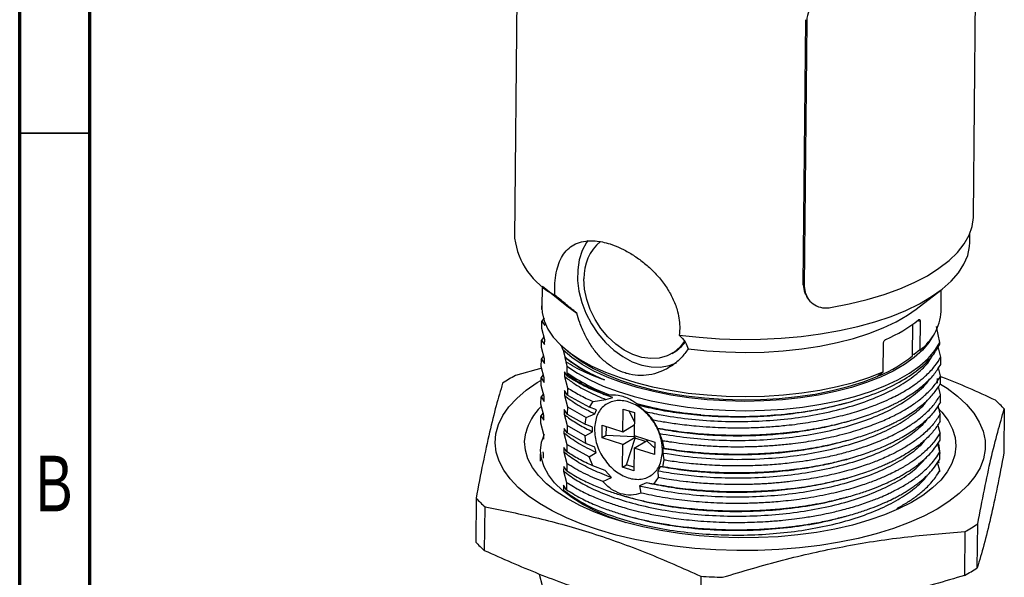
# Paper-space layout 'Sheet2' of a CAD drawing. Header units: millimetres. Extents: x 15 to 415, y 5 to 473.
# Tile 6 of 30: x 15 to 85, y 67 to 107. Entities that reach past the tile are written whole.
import ezdxf

# ---------------------------------------------------------------- set-up
doc = ezdxf.new("R2010")
doc.units = ezdxf.units.MM
doc.styles.add('SLDTEXTSTYLE0', font='TXT', dxfattribs={"width": 0.75})

psp = doc.layouts.new('Sheet2')

# ---------------------------------------------------------------- linework, layer by layer
at = {"color": 7, "linetype": 'Continuous', "lineweight": 70}
for p, q in [((15, 5), (15, 292)), ((20, 10), (20, 287))]:
    psp.add_line(p, q, dxfattribs=at)
at = {"color": 7, "linetype": 'Continuous', "lineweight": 25}
for p, q in [((83.106, 92.584), (83.314, 114.695)), ((50.532, 111.462), (50.339, 91.012)), ((70.951, 87.692), (71.129, 106.599)), ((71.195, 106.494), (71.017, 87.587)), ((71.129, 106.599), (71.195, 106.494)), ((82.838, 90.706), (82.844, 91.342)), ((52.307, 87.595), (52.293, 86.041)), ((52.33, 87.576), (54.068, 86.18)), ((71.017, 87.587), (70.951, 87.692)), ((79.018, 85.945), (80.782, 87.308)), ((80.791, 85.773), (80.806, 87.327)), ((71.187, 86.842), (71.253, 86.737)), ((52.284, 85.909), (52.286, 86.173)), ((54.068, 86.18), (54.78, 85.667)), ((52.271, 84.558), (52.276, 85.082)), ((52.442, 85.314), (52.276, 85.082)), ((52.276, 85.082), (52.495, 84.766)), ((52.486, 83.753), (52.271, 84.558)), ((78.748, 82.613), (78.769, 84.865)), ((79.297, 85.054), (79.277, 83.029)), ((80.709, 83.572), (80.458, 84.704)), ((52.258, 83.208), (52.263, 83.732)), ((52.43, 83.963), (52.263, 83.732)), ((52.263, 83.732), (52.483, 83.416)), ((52.483, 83.416), (52.486, 83.753)), ((52.473, 82.403), (52.258, 83.208)), ((53.811, 83.016), (53.697, 83.321)), ((53.811, 83.016), (53.915, 82.564)), ((54.039, 83.029), (54.473, 82.679)), ((76.649, 81.459), (76.668, 83.485)), ((79.277, 83.029), (78.862, 82.71)), ((80.768, 82.526), (80.554, 83.37)), ((80.708, 83.457), (80.709, 83.572)), ((52.246, 81.857), (52.251, 82.381)), ((52.251, 82.381), (52.417, 82.613)), ((52.251, 82.381), (52.47, 82.065)), ((52.47, 82.065), (52.473, 82.403)), ((53.915, 82.564), (53.915, 82.49)), ((53.915, 82.49), (53.999, 82.18)), ((61.582, 82.785), (61.728, 82.872)), ((78.749, 82.747), (78.862, 82.71)), ((80.763, 82.002), (80.768, 82.526)), ((52.277, 81.738), (50.394, 81.202)), ((52.46, 81.052), (52.246, 81.857)), ((53.999, 82.18), (54.062, 81.884)), ((54.062, 81.884), (54.058, 81.434)), ((80.755, 81.175), (80.606, 81.765)), ((52.233, 80.507), (52.238, 81.031)), ((52.238, 81.031), (52.404, 81.264)), ((52.238, 81.031), (52.457, 80.715)), ((52.457, 80.715), (52.46, 81.052)), ((53.905, 81.478), (53.902, 81.14)), ((53.902, 81.14), (54.117, 80.335)), ((54.124, 81.161), (53.905, 81.478)), ((54.058, 81.434), (54.125, 81.253)), ((54.125, 81.253), (54.124, 81.161)), ((76.234, 81.141), (76.649, 81.459)), ((76.412, 81.218), (76.357, 81.236)), ((76.412, 81.278), (76.412, 81.218)), ((80.528, 80.669), (80.532, 81.006)), ((80.751, 80.651), (80.755, 81.175)), ((52.448, 79.702), (52.233, 80.507)), ((54.117, 80.335), (54.112, 79.811)), ((80.743, 79.825), (80.593, 80.416)), ((52.22, 79.156), (52.225, 79.68)), ((52.395, 79.9), (52.225, 79.68)), ((52.225, 79.68), (52.444, 79.364)), ((52.444, 79.364), (52.448, 79.702)), ((53.892, 80.127), (53.889, 79.789)), ((53.889, 79.789), (54.104, 78.984)), ((54.112, 79.811), (53.892, 80.127)), ((54.112, 79.811), (55.685, 78.939)), ((55.947, 79.346), (56.863, 79.492)), ((56.714, 79.863), (56.76, 79.876)), ((57.352, 79.648), (56.714, 79.863)), ((56.76, 79.876), (57.115, 79.83)), ((56.863, 79.492), (57.352, 79.648)), ((80.738, 79.301), (80.743, 79.825)), ((52.435, 78.351), (52.22, 79.156)), ((53.88, 78.777), (53.876, 78.439)), ((54.099, 78.46), (53.88, 78.777)), ((54.104, 78.984), (54.099, 78.46)), ((54.104, 78.984), (55.444, 78.223)), ((55.685, 78.939), (55.947, 79.346)), ((56.186, 78.759), (55.685, 78.939)), ((56.069, 78.473), (56.186, 78.759)), ((58.068, 77.191), (58.083, 78.818)), ((58.083, 78.818), (58.895, 78.557)), ((59.064, 79.205), (59.244, 79.09)), ((59.244, 79.09), (59.11, 79.113)), ((59.11, 79.113), (59.676, 78.636)), ((80.73, 78.474), (80.58, 79.065)), ((85.303, 78.82), (85.274, 75.694)), ((52.207, 77.806), (52.212, 78.33)), ((52.382, 78.549), (52.212, 78.33)), ((52.212, 78.33), (52.432, 78.014)), ((52.432, 78.014), (52.435, 78.351)), ((53.876, 78.439), (54.091, 77.634)), ((54.099, 78.46), (55.372, 77.732)), ((55.372, 77.732), (55.444, 78.223)), ((55.444, 78.223), (56.069, 78.473)), ((58.888, 77.9), (58.523, 78.676)), ((58.895, 78.557), (58.879, 76.93)), ((59.676, 78.636), (60.196, 78.053)), ((60.196, 78.053), (60.546, 77.461)), ((80.725, 77.95), (80.73, 78.474)), ((52.422, 77.001), (52.207, 77.806)), ((53.867, 77.426), (53.864, 77.088)), ((54.086, 77.11), (53.867, 77.426)), ((54.091, 77.634), (54.086, 77.11)), ((55.368, 76.903), (54.091, 77.634)), ((55.904, 77.532), (55.372, 77.732)), ((55.9, 77.383), (55.904, 77.532)), ((55.902, 77.194), (55.9, 77.383)), ((56.592, 76.761), (56.601, 77.661)), ((56.601, 77.661), (58.068, 77.191)), ((56.884, 76.935), (56.89, 77.568)), ((58.068, 77.191), (58.886, 77.68)), ((58.882, 77.677), (58.874, 76.833)), ((60.546, 77.461), (60.53, 77.441)), ((60.53, 77.441), (60.688, 77.072)), ((80.717, 77.124), (80.568, 77.713)), ((52.268, 76.455), (52.464, 77.029)), ((52.386, 76.71), (52.419, 76.663)), ((52.419, 76.663), (52.422, 77.001)), ((53.864, 77.088), (54.078, 76.283)), ((55.434, 76.345), (54.086, 77.11)), ((55.368, 76.903), (55.902, 77.194)), ((55.434, 76.345), (55.368, 76.903)), ((56.884, 76.935), (56.592, 76.761)), ((58.059, 76.29), (56.592, 76.761)), ((58.874, 76.833), (56.884, 76.935)), ((58.059, 76.29), (58.935, 76.813)), ((58.336, 74.838), (58.935, 76.746)), ((58.935, 76.813), (58.874, 76.833)), ((58.879, 76.93), (60.346, 76.46)), ((58.935, 76.746), (58.935, 76.813)), ((59.673, 76.509), (58.935, 76.746)), ((59.809, 76.632), (59.808, 76.534)), ((60.688, 77.072), (60.883, 76.573)), ((80.712, 76.6), (80.717, 77.124)), ((53.854, 76.076), (53.851, 75.738)), ((54.074, 75.759), (53.854, 76.076)), ((54.078, 76.283), (54.074, 75.759)), ((55.664, 75.405), (54.078, 76.283)), ((56.055, 76.105), (55.434, 76.345)), ((56.167, 75.716), (56.055, 76.105)), ((58.044, 74.663), (58.059, 76.29)), ((58.871, 76.03), (58.855, 74.403)), ((58.871, 76.03), (59.747, 76.553)), ((60.338, 75.56), (58.871, 76.03)), ((59.808, 76.534), (59.747, 76.553)), ((60.342, 76.014), (59.808, 76.534)), ((60.346, 76.46), (60.338, 75.56)), ((60.883, 76.573), (60.987, 76.03)), ((60.987, 76.03), (60.919, 76.016)), ((60.919, 76.016), (60.926, 75.771)), ((80.705, 75.773), (80.556, 76.36)), ((52.182, 75.105), (52.187, 75.629)), ((52.409, 75.65), (52.378, 75.77)), ((52.406, 75.313), (52.409, 75.65)), ((53.851, 75.738), (54.066, 74.933)), ((55.664, 75.405), (56.167, 75.716)), ((55.916, 74.766), (55.664, 75.405)), ((60.926, 75.771), (60.924, 75.677)), ((60.924, 75.677), (60.997, 75.201)), ((80.7, 75.249), (80.705, 75.773)), ((53.842, 74.725), (53.838, 74.387)), ((54.061, 74.409), (53.842, 74.725)), ((54.066, 74.933), (54.061, 74.409)), ((56.811, 74.429), (55.916, 74.766)), ((58.044, 74.663), (58.336, 74.838)), ((58.855, 74.403), (58.044, 74.663)), ((58.858, 74.67), (58.336, 74.838)), ((60.721, 74.699), (60.573, 74.388)), ((60.906, 74.691), (60.721, 74.699)), ((60.997, 75.201), (60.906, 74.691)), ((80.692, 74.423), (80.543, 75.009)), ((53.838, 74.387), (54.053, 73.582)), ((56.641, 73.639), (57.255, 73.924)), ((57.255, 73.924), (56.811, 74.429)), ((60.591, 73.919), (60.257, 73.457)), ((60.573, 74.388), (60.591, 73.919)), ((80.691, 74.323), (80.692, 74.423)), ((53.829, 73.375), (53.826, 73.037)), ((54.048, 73.058), (53.829, 73.375)), ((54.053, 73.582), (54.048, 73.058)), ((59.765, 73.541), (59.247, 73.325)), ((59.247, 73.325), (59.359, 72.821)), ((60.257, 73.457), (59.765, 73.541)), ((47.587, 72.454), (47.558, 69.327)), ((53.826, 73.037), (53.857, 72.917)), ((48.198, 68.705), (48.227, 71.831)), ((83.376, 67.488), (83.406, 70.615)), ((82.496, 70.072), (82.467, 66.945)), ((52.32, 66.197), (52.106, 67.002)), ((63.638, 66.888), (63.609, 63.762))]:
    psp.add_line(p, q, dxfattribs=at)
at = {"color": 7, "linetype": 'Continuous', "lineweight": 35}
psp.add_line((20, 98.5), (15, 98.5), dxfattribs=at)
at = {"color": 8, "linetype": 'Continuous', "lineweight": 25}
psp.add_line((79.297, 85.054), (79.102, 85.117), dxfattribs=at)
at = {"color": 7, "linetype": 'Continuous', "lineweight": 25, "flags": 128}
for points in [[(72.896, 86.054), (74.233, 86.315), (75.509, 86.627), (76.714, 86.988), (77.838, 87.395), (78.872, 87.844), (79.808, 88.333), (80.639, 88.857), (81.358, 89.412), (81.959, 89.993), (82.437, 90.596), (82.789, 91.217), (83.012, 91.85), (83.103, 92.489), (83.106, 92.584)], [(55.574, 90.848), (55.479, 90.711), (55.169, 90.129), (54.956, 89.472), (54.845, 88.757), (54.838, 87.999), (54.935, 87.216), (55.134, 86.427), (55.431, 85.65), (55.819, 84.904), (56.287, 84.206), (56.827, 83.572), (57.424, 83.017), (58.065, 82.555), (58.734, 82.195), (59.417, 81.947), (60.097, 81.816), (60.758, 81.806), (61.384, 81.916), (61.907, 82.116)], [(62.099, 84.098), (63.525, 83.939), (64.976, 83.836), (66.44, 83.79), (67.905, 83.802), (69.359, 83.871), (70.791, 83.997), (72.189, 84.179), (73.541, 84.415), (74.836, 84.704), (76.064, 85.043), (77.216, 85.429), (78.28, 85.859), (79.25, 86.33), (80.116, 86.838), (80.873, 87.379), (81.513, 87.948), (82.031, 88.541), (82.424, 89.153), (82.688, 89.778), (82.821, 90.412), (82.838, 90.706)], [(62.469, 83.66), (62.164, 83.26), (61.728, 82.879), (61.222, 82.606), (60.658, 82.45), (60.054, 82.414), (59.425, 82.499), (58.788, 82.703), (58.161, 83.021), (57.561, 83.443), (57.004, 83.959), (56.506, 84.554), (56.079, 85.212), (55.736, 85.915), (55.487, 86.644), (55.337, 87.379), (55.291, 88.099)], [(52.293, 86.041), (52.31, 85.707), (52.444, 85.112), (52.709, 84.525), (53.101, 83.95), (53.618, 83.394), (54.255, 82.861), (55.005, 82.356), (55.862, 81.884), (56.818, 81.449), (57.863, 81.056), (58.989, 80.707), (60.185, 80.406), (61.44, 80.157), (62.742, 79.96), (64.079, 79.819), (65.439, 79.734), (66.809, 79.706), (68.176, 79.735), (69.529, 79.822), (70.854, 79.964), (72.139, 80.162), (73.372, 80.413), (74.542, 80.715), (75.638, 81.065), (76.649, 81.459)], [(62.733, 83.116), (64.069, 82.973), (65.429, 82.887), (66.799, 82.857), (68.166, 82.885), (69.52, 82.97), (70.845, 83.111), (72.132, 83.307), (73.367, 83.556), (74.539, 83.857), (75.637, 84.205), (76.651, 84.599), (77.572, 85.033), (78.392, 85.505), (79.018, 85.945)], [(80.222, 84.068), (79.915, 83.558), (79.455, 83.009), (78.874, 82.483), (78.179, 81.985), (77.376, 81.519), (76.472, 81.089), (75.475, 80.7), (74.395, 80.355), (73.243, 80.058), (72.027, 79.811), (70.761, 79.617), (69.455, 79.477), (68.122, 79.392), (66.775, 79.364), (65.425, 79.393), (64.086, 79.478), (62.769, 79.619), (61.488, 79.814), (60.253, 80.062), (59.077, 80.359), (57.97, 80.705), (56.944, 81.094), (56.006, 81.524), (55.166, 81.991), (54.432, 82.49), (53.811, 83.016)], [(54.062, 81.884), (54.826, 81.374), (55.698, 80.897), (56.669, 80.458), (57.731, 80.061), (58.873, 79.709), (60.085, 79.405), (61.357, 79.153), (62.676, 78.954), (64.03, 78.811), (65.407, 78.725), (66.795, 78.697), (68.18, 78.726), (69.55, 78.813), (70.893, 78.956), (72.195, 79.155), (73.446, 79.408), (74.633, 79.712), (75.746, 80.064), (76.774, 80.462), (77.709, 80.902), (78.541, 81.379), (79.263, 81.889), (79.869, 82.428), (80.352, 82.991), (80.709, 83.572)], [(54.473, 82.679), (55.162, 82.183), (55.969, 81.711), (56.877, 81.274), (57.876, 80.877), (58.958, 80.523), (60.112, 80.217), (61.327, 79.96), (62.592, 79.756), (63.895, 79.606), (65.222, 79.512), (66.563, 79.474), (67.902, 79.493), (69.229, 79.569), (70.531, 79.701), (71.794, 79.888), (73.007, 80.128), (74.159, 80.419), (75.238, 80.758), (76.234, 81.141)], [(64.703, 68.761), (63.213, 68.866), (61.746, 69.026), (60.315, 69.24), (58.929, 69.507), (57.598, 69.824), (56.333, 70.189), (55.143, 70.6), (54.037, 71.053), (53.023, 71.545), (52.108, 72.072), (51.299, 72.631), (50.603, 73.217), (50.024, 73.826), (49.566, 74.454), (49.234, 75.096), (49.029, 75.746), (48.953, 76.401), (49.006, 77.056), (49.189, 77.705), (49.499, 78.343), (49.935, 78.967), (50.494, 79.571), (51.17, 80.151), (51.96, 80.703), (52.203, 80.854)], [(80.756, 80.602), (81.213, 80.301), (81.966, 79.728), (82.605, 79.13), (83.124, 78.511), (83.519, 77.876), (83.788, 77.229), (83.929, 76.576), (83.94, 75.92), (83.822, 75.268), (83.575, 74.624), (83.201, 73.992), (82.704, 73.377), (82.086, 72.784), (81.352, 72.218), (80.508, 71.682), (79.56, 71.18), (78.515, 70.716), (77.381, 70.294), (76.165, 69.917), (74.878, 69.587), (73.528, 69.306), (72.126, 69.078), (70.682, 68.904), (69.207, 68.784), (67.711, 68.72), (66.206, 68.713), (64.703, 68.761)], [(80.536, 78.927), (80.854, 78.587), (81.295, 77.995), (81.61, 77.389), (81.796, 76.774), (81.851, 76.155), (81.774, 75.538), (81.567, 74.927), (81.23, 74.328), (80.768, 73.747), (80.183, 73.187), (79.482, 72.654), (78.669, 72.152), (77.752, 71.686), (76.738, 71.259), (75.637, 70.876), (74.457, 70.539), (73.209, 70.252), (71.904, 70.016), (70.552, 69.834), (69.165, 69.708), (67.754, 69.638), (66.333, 69.625), (64.913, 69.669), (63.505, 69.77), (62.123, 69.927), (60.778, 70.138), (59.482, 70.403), (58.244, 70.717), (57.077, 71.08), (55.99, 71.487), (54.992, 71.936), (54.092, 72.422), (53.297, 72.941), (52.614, 73.49), (52.05, 74.062), (51.608, 74.654), (51.293, 75.26), (51.107, 75.875), (51.053, 76.494), (51.129, 77.111), (51.129, 77.111)], [(58.295, 70.703), (58.124, 70.757), (57.062, 71.132), (56.085, 71.549), (55.202, 72.004), (54.421, 72.492), (53.749, 73.01), (53.191, 73.552), (52.754, 74.114), (52.441, 74.69), (52.255, 75.276), (52.197, 75.866), (52.268, 76.455)], [(80.6, 76.335), (80.637, 76.178), (80.695, 75.652)], [(80.636, 75.051), (80.624, 74.999), (80.616, 74.963)]]:
    psp.add_lwpolyline(points, dxfattribs=at)
at = {"color": 7, "linetype": 'Continuous', "lineweight": 25}
for centre, radius, start, end in [((55.613, 91.691), 5.317, 187.34129, 243.10798), ((58.581, 88.25), 3.293, 129.8213, 182.61587), ((77.081, 86.03), 3.719, 306.19546, 356.04047), ((72.795, 93.227), 10.272, 293.23204, 308.45323), ((60.369, 85.133), 2.638, 301.00282, 324.51462), ((60.804, 91.007), 10.897, 230.79123, 248.17055), ((72.548, 90.343), 9.909, 292.95151, 308.73375), ((57.479, 68.304), 14.717, 118.78031, 122.90495), ((61.451, 91.812), 12.742, 234.53446, 250.10844), ((78.844, 72.822), 8.815, 42.88296, 48.6881), ((55.211, 76.002), 4.23, 135.16563, 164.79196), ((66.219, 106.335), 28.058, 255.22641, 264.72298), ((54.047, 78.453), 8.815, 222.88296, 228.6881), ((75.411, 82.97), 14.717, 298.78031, 302.90495), ((54.017, 75.326), 8.815, 222.88296, 228.6881), ((66.783, 113.014), 46.233, 266.0997, 268.02234), ((75.382, 79.844), 14.717, 298.78031, 302.90495)]:
    psp.add_arc(centre, radius, start, end, dxfattribs=at)
for points, knots in [([(73.108, 108.563), (72.899, 108.509), (72.481, 108.4), (71.91, 108.013), (71.473, 107.504), (71.234, 106.97), (71.206, 106.631), (71.195, 106.494)], [0, 0, 0, 0, 0.21425, 0.428545, 0.642023, 0.855859, 1, 1, 1, 1]), ([(53.208, 86.95), (53.203, 87.104), (53.189, 87.534), (53.236, 88.197), (53.374, 88.899), (53.6, 89.503), (53.914, 90.009), (54.319, 90.402), (54.819, 90.68), (55.412, 90.825), (56.178, 90.837), (57.021, 90.662), (57.889, 90.321), (58.637, 89.923), (59.366, 89.428), (60.06, 88.845), (60.694, 88.178), (61.249, 87.432), (61.692, 86.623), (62.039, 85.653), (62.156, 84.793), (62.112, 84.246), (62.099, 84.098)], [0, 0, 0, 0, 0.027228, 0.075998, 0.124776, 0.173457, 0.222149, 0.272631, 0.323111, 0.374957, 0.426789, 0.5, 0.54886, 0.597727, 0.64651, 0.695304, 0.745669, 0.796033, 0.847903, 0.899757, 0.972772, 1, 1, 1, 1]), ([(70.951, 87.692), (70.963, 87.487), (70.98, 87.178), (71.153, 86.938), (71.211, 86.857)], [0, 0, 0, 0, 0.661465, 1, 1, 1, 1]), ([(71.017, 87.587), (71.037, 87.387), (71.076, 86.987), (71.402, 86.486), (71.881, 86.142), (72.411, 86.004), (72.757, 86.04), (72.896, 86.054)], [0, 0, 0, 0, 0.21435, 0.428703, 0.642915, 0.85658, 1, 1, 1, 1]), ([(54.78, 85.667), (54.49, 85.899), (53.901, 86.369), (53.441, 86.754), (53.208, 86.95)], [0, 0, 0, 0, 0.493533, 1, 1, 1, 1]), ([(62.733, 83.116), (62.573, 82.895), (62.249, 82.446), (61.619, 81.917), (60.906, 81.512), (60.141, 81.266), (59.341, 81.182), (58.7, 81.253), (58.09, 81.419), (57.515, 81.668), (56.865, 82.111), (56.278, 82.682), (55.767, 83.358), (55.33, 84.136), (55, 84.917), (54.846, 85.442), (54.78, 85.667)], [0, 0, 0, 0, 0.077148, 0.156553, 0.233691, 0.313105, 0.389219, 0.467836, 0.499973, 0.57175, 0.645698, 0.717452, 0.791138, 0.865806, 0.942471, 1, 1, 1, 1]), ([(79.183, 85.183), (79.197, 85.191), (79.223, 85.208), (79.257, 85.198), (79.283, 85.162), (79.295, 85.11), (79.296, 85.07), (79.297, 85.054)], [0, 0, 0, 0, 0.217595, 0.435213, 0.652042, 0.866605, 1, 1, 1, 1]), ([(62.099, 84.098), (62.256, 83.93), (62.572, 83.591), (62.679, 83.276), (62.733, 83.116)], [0, 0, 0, 0, 0.494307, 1, 1, 1, 1]), ([(76.668, 83.485), (76.671, 83.511), (76.675, 83.563), (76.706, 83.643), (76.751, 83.713), (76.8, 83.763), (76.834, 83.78), (76.847, 83.788)], [0, 0, 0, 0, 0.211566, 0.423088, 0.635872, 0.85113, 1, 1, 1, 1]), ([(63.639, 78.396), (64.297, 78.355), (65.613, 78.272), (67.632, 78.298), (69.762, 78.446), (71.979, 78.76), (74.161, 79.259), (76.145, 79.919), (77.841, 80.708), (79.223, 81.62), (80.188, 82.545), (80.55, 83.181), (80.708, 83.457)], [0, 0, 0, 0, 0.088374, 0.176748, 0.266855, 0.373465, 0.483166, 0.589776, 0.699478, 0.806089, 0.915791, 1, 1, 1, 1]), ([(56.752, 80.892), (56.201, 81.132), (55.096, 81.615), (54.309, 82.198), (53.915, 82.49)], [0, 0, 0, 0, 0.4981545, 1, 1, 1, 1]), ([(59.676, 78.636), (60.099, 78.546), (61.161, 78.319), (62.984, 78.071), (65.105, 77.923), (67.242, 77.918), (69.348, 78.047), (71.396, 78.313), (73.354, 78.716), (75.164, 79.247), (76.763, 79.888), (78.126, 80.619), (79.209, 81.434), (79.89, 82.102), (80.099, 82.506), (80.147, 82.597)], [0, 0, 0, 0, 0.055877, 0.1403, 0.224855, 0.308572, 0.390693, 0.473657, 0.557918, 0.642528, 0.726515, 0.808953, 0.891504, 0.975554, 1, 1, 1, 1]), ([(60.196, 78.053), (60.448, 78.005), (61.032, 77.894), (62.063, 77.739), (63.17, 77.615), (64.207, 77.537), (65.018, 77.498), (65.66, 77.481), (66.152, 77.477), (66.609, 77.478), (67.088, 77.485), (67.626, 77.502), (68.162, 77.527), (68.697, 77.561), (69.228, 77.604), (70.107, 77.689), (71.317, 77.848), (72.588, 78.085), (73.572, 78.312), (74.278, 78.499), (74.91, 78.688), (75.472, 78.874), (75.967, 79.053), (76.514, 79.269), (77.057, 79.507), (77.547, 79.748), (77.936, 79.955), (78.279, 80.152), (78.622, 80.367), (78.94, 80.584), (79.233, 80.802), (79.501, 81.02), (79.901, 81.377), (80.369, 81.873), (80.638, 82.313), (80.768, 82.526)], [0, 0, 0, 0, 0.031896, 0.073905, 0.126024, 0.163978, 0.195312, 0.220026, 0.238119, 0.251941, 0.272602, 0.293263, 0.313924, 0.334585, 0.355246, 0.375907, 0.437862, 0.499817, 0.533529, 0.564918, 0.593983, 0.620725, 0.645143, 0.667238, 0.70445, 0.732369, 0.750994, 0.774046, 0.79668, 0.818896, 0.840695, 0.862076, 0.883039, 0.943397, 1, 1, 1, 1]), ([(56.752, 80.892), (56.266, 81.071), (55.224, 81.455), (54.426, 81.927), (53.999, 82.18)], [0, 0, 0, 0, 0.465708, 1, 1, 1, 1]), ([(60.546, 77.461), (61.046, 77.376), (62.044, 77.207), (63.616, 77.046), (65.218, 76.956), (66.449, 76.948), (67.288, 76.967), (67.738, 76.984), (68.187, 77.006), (68.634, 77.035), (69.08, 77.069), (69.523, 77.109), (69.949, 77.153), (70.444, 77.212), (71.087, 77.3), (71.967, 77.444), (73.11, 77.673), (74.335, 77.983), (75.479, 78.346), (76.266, 78.645), (76.785, 78.866), (77.106, 79.012), (77.38, 79.144), (77.611, 79.261), (77.801, 79.362), (78.267, 79.618), (78.953, 80.049), (79.738, 80.687), (80.355, 81.337), (80.629, 81.783), (80.763, 82.002)], [0, 0, 0, 0, 0.062968, 0.125936, 0.188905, 0.251873, 0.269444, 0.287014, 0.304585, 0.322156, 0.339727, 0.357297, 0.374868, 0.390803, 0.416956, 0.453323, 0.499904, 0.562705, 0.617127, 0.663165, 0.683043, 0.700823, 0.716505, 0.73009, 0.741577, 0.750967, 0.816273, 0.879548, 0.94079, 1, 1, 1, 1]), ([(53.902, 81.14), (54.116, 80.976), (54.62, 80.59), (55.594, 80.028), (56.441, 79.67), (56.863, 79.492)], [0, 0, 0, 0, 0.270026, 0.636645, 1, 1, 1, 1]), ([(60.688, 77.072), (61.33, 76.966), (62.616, 76.754), (64.684, 76.593), (66.794, 76.557), (68.909, 76.66), (70.971, 76.897), (72.951, 77.273), (74.797, 77.779), (76.442, 78.399), (77.859, 79.112), (79.043, 79.954), (79.763, 80.582), (79.963, 80.953), (79.969, 80.964)], [0, 0, 0, 0, 0.087352, 0.174997, 0.265326, 0.353972, 0.442821, 0.533263, 0.624294, 0.714867, 0.803968, 0.892409, 0.996742, 1, 1, 1, 1]), ([(60.883, 76.573), (61.005, 76.552), (61.332, 76.497), (61.958, 76.405), (62.853, 76.296), (63.928, 76.201), (65.014, 76.145), (65.93, 76.125), (66.601, 76.127), (67.14, 76.137), (67.63, 76.152), (68.151, 76.177), (68.67, 76.21), (69.186, 76.251), (69.699, 76.3), (70.546, 76.395), (71.711, 76.566), (72.96, 76.816), (73.953, 77.062), (74.696, 77.274), (75.355, 77.486), (75.933, 77.694), (76.628, 77.969), (77.325, 78.285), (77.958, 78.621), (78.402, 78.884), (78.763, 79.118), (79.1, 79.359), (79.414, 79.605), (79.844, 79.982), (80.339, 80.499), (80.617, 80.95), (80.755, 81.175)], [0, 0, 0, 0, 0.015625, 0.041885, 0.078778, 0.1263, 0.172283, 0.208537, 0.23506, 0.25185, 0.272528, 0.293205, 0.313883, 0.33456, 0.355238, 0.375915, 0.437922, 0.499929, 0.537418, 0.572153, 0.604135, 0.633363, 0.659838, 0.713958, 0.750874, 0.776107, 0.801269, 0.826362, 0.851385, 0.876337, 0.938387, 1, 1, 1, 1]), ([(84.663, 79.443), (83.396, 80.03), (82.097, 80.633), (80.788, 81.104), (80.755, 81.116)], [0, 0, 0, 0, 0.974851, 1, 1, 1, 1]), ([(49.485, 80.659), (49.33, 80.139), (49.02, 79.098), (48.547, 77.194), (48.069, 74.99), (47.748, 73.299), (47.587, 72.454)], [0, 0, 0, 0, 0.247965, 0.495868, 0.747902, 1, 1, 1, 1]), ([(60.987, 76.03), (61.483, 75.954), (62.475, 75.803), (64.027, 75.665), (65.603, 75.596), (66.81, 75.601), (67.631, 75.629), (68.071, 75.65), (68.51, 75.677), (68.947, 75.709), (69.382, 75.747), (69.814, 75.79), (70.225, 75.837), (70.699, 75.897), (71.323, 75.988), (72.188, 76.137), (73.291, 76.368), (74.461, 76.674), (75.546, 77.025), (76.303, 77.315), (76.811, 77.533), (77.13, 77.679), (77.408, 77.814), (77.647, 77.936), (77.849, 78.044), (78.298, 78.294), (78.952, 78.71), (79.712, 79.325), (80.332, 79.972), (80.611, 80.425), (80.751, 80.651)], [0, 0, 0, 0, 0.06294, 0.12588, 0.188821, 0.251761, 0.269319, 0.286877, 0.304435, 0.321993, 0.339551, 0.357109, 0.374667, 0.38987, 0.41582, 0.452515, 0.499951, 0.560361, 0.613337, 0.658878, 0.678862, 0.696985, 0.713249, 0.727651, 0.740193, 0.750875, 0.813079, 0.875335, 0.937642, 1, 1, 1, 1]), ([(53.889, 79.789), (54.2, 79.554), (54.822, 79.084), (55.654, 78.676), (56.069, 78.473)], [0, 0, 0, 0, 0.500922, 1, 1, 1, 1]), ([(57.115, 79.83), (57.39, 79.83), (57.917, 79.83), (58.613, 79.514), (58.972, 79.268), (59.064, 79.205)], [0, 0, 0, 0, 0.447839, 0.857287, 1, 1, 1, 1]), ([(60.924, 75.677), (61.734, 75.555), (63.352, 75.311), (65.919, 75.196), (68.329, 75.263), (70.543, 75.487), (72.543, 75.834), (74.422, 76.315), (76.112, 76.913), (77.576, 77.608), (78.765, 78.391), (79.518, 79.02), (79.773, 79.399), (79.822, 79.472)], [0, 0, 0, 0, 0.11174, 0.223387, 0.333129, 0.42396, 0.516565, 0.60999, 0.703165, 0.795035, 0.885639, 0.977917, 1, 1, 1, 1]), ([(60.997, 75.201), (61.034, 75.195), (61.132, 75.178), (61.428, 75.131), (61.99, 75.049), (62.905, 74.938), (63.887, 74.854), (64.79, 74.805), (65.468, 74.783), (66.111, 74.775), (66.676, 74.777), (67.255, 74.789), (67.814, 74.81), (68.428, 74.843), (69.04, 74.889), (69.647, 74.945), (70.345, 75.024), (71.172, 75.137), (72.158, 75.305), (73.184, 75.521), (74.17, 75.772), (75.045, 76.035), (75.795, 76.295), (76.588, 76.606), (77.329, 76.943), (77.96, 77.279), (78.401, 77.541), (78.755, 77.771), (79.088, 78.008), (79.398, 78.252), (79.826, 78.627), (80.324, 79.145), (80.603, 79.598), (80.743, 79.825)], [0, 0, 0, 0, 0.004728, 0.012618, 0.037881, 0.075786, 0.126328, 0.157427, 0.184453, 0.207404, 0.234191, 0.25181, 0.276387, 0.300964, 0.32554, 0.350117, 0.374694, 0.411211, 0.452968, 0.499965, 0.545907, 0.587685, 0.625297, 0.658745, 0.713127, 0.750853, 0.775678, 0.800524, 0.825391, 0.850279, 0.875188, 0.937528, 1, 1, 1, 1]), ([(59.11, 79.113), (59.615, 78.993), (60.63, 78.753), (62.278, 78.499), (63.991, 78.328), (65.74, 78.253), (67.482, 78.271), (69.198, 78.378), (70.876, 78.579), (72.462, 78.855), (73.429, 79.106), (73.89, 79.226)], [0, 0, 0, 0, 0.111753, 0.224869, 0.338496, 0.451758, 0.563796, 0.673933, 0.784941, 0.897628, 1, 1, 1, 1]), ([(63.639, 78.396), (63.271, 78.43), (62.535, 78.499), (61.517, 78.64), (60.642, 78.789), (59.903, 78.936), (59.463, 79.039), (59.244, 79.09)], [0, 0, 0, 0, 0.240854, 0.48149, 0.681922, 0.84103, 1, 1, 1, 1]), ([(80.738, 79.301), (80.599, 79.075), (80.321, 78.624), (79.701, 77.976), (78.938, 77.358), (78.267, 76.933), (77.786, 76.666), (77.531, 76.532), (77.223, 76.378), (76.854, 76.207), (76.306, 75.97), (75.52, 75.669), (74.427, 75.317), (73.249, 75.01), (72.14, 74.78), (71.272, 74.631), (70.646, 74.541), (70.145, 74.478), (69.684, 74.427), (69.177, 74.378), (68.667, 74.338), (68.154, 74.305), (67.639, 74.279), (66.766, 74.25), (65.531, 74.247), (63.95, 74.319), (62.395, 74.46), (61.402, 74.614), (60.906, 74.691)], [0, 0, 0, 0, 0.061894, 0.124043, 0.186449, 0.249111, 0.261942, 0.277499, 0.295783, 0.316792, 0.340528, 0.386138, 0.439314, 0.500056, 0.547378, 0.584029, 0.610005, 0.625303, 0.645788, 0.666273, 0.686759, 0.707244, 0.72773, 0.748215, 0.811161, 0.874108, 0.937054, 1, 1, 1, 1]), ([(73.892, 79.222), (73.933, 79.233), (73.989, 79.248), (74.045, 79.263), (74.06, 79.268)], [0, 0, 0, 0, 0.733264, 1, 1, 1, 1]), ([(83.406, 70.615), (83.564, 71.447), (83.879, 73.11), (84.355, 75.31), (84.831, 77.232), (85.146, 78.291), (85.303, 78.82)], [0, 0, 0, 0, 0.247965, 0.495868, 0.747902, 1, 1, 1, 1]), ([(53.876, 78.439), (53.946, 78.383), (54.26, 78.132), (54.895, 77.702), (55.567, 77.363), (55.902, 77.194)], [0, 0, 0, 0, 0.12463, 0.563072, 1, 1, 1, 1]), ([(79.78, 78.09), (79.662, 77.939), (79.331, 77.515), (78.494, 76.85), (77.283, 76.109), (75.772, 75.432), (74.038, 74.856), (72.129, 74.402), (70.111, 74.082), (68.024, 73.901), (65.896, 73.853), (63.917, 73.94), (62.127, 74.12), (61.09, 74.299), (60.573, 74.388)], [0, 0, 0, 0, 0.045791, 0.128072, 0.217505, 0.308548, 0.400672, 0.492825, 0.583957, 0.673418, 0.76408, 0.856051, 0.928197, 1, 1, 1, 1]), ([(80.73, 78.474), (80.595, 78.254), (80.32, 77.806), (79.843, 77.306), (79.446, 76.954), (79.185, 76.743), (78.905, 76.535), (78.605, 76.33), (78.285, 76.128), (77.878, 75.891), (77.268, 75.569), (76.603, 75.269), (75.967, 75.017), (75.491, 74.842), (74.956, 74.663), (74.359, 74.482), (73.697, 74.303), (72.76, 74.078), (71.533, 73.838), (70.374, 73.676), (69.565, 73.588), (69.12, 73.547), (68.673, 73.511), (68.223, 73.482), (67.772, 73.459), (67.32, 73.441), (66.885, 73.431), (66.377, 73.425), (65.708, 73.427), (64.771, 73.452), (63.695, 73.516), (62.646, 73.615), (61.776, 73.725), (61.114, 73.826), (60.744, 73.892), (60.591, 73.919)], [0, 0, 0, 0, 0.059755, 0.121176, 0.142029, 0.163067, 0.184291, 0.2057, 0.227294, 0.249074, 0.284117, 0.337626, 0.359574, 0.383575, 0.409629, 0.437735, 0.467895, 0.500106, 0.562088, 0.624069, 0.641786, 0.659503, 0.67722, 0.694937, 0.712654, 0.730371, 0.748087, 0.763706, 0.789863, 0.826556, 0.873783, 0.917302, 0.952846, 0.980413, 1, 1, 1, 1]), ([(80.725, 77.95), (80.594, 77.736), (80.323, 77.294), (79.709, 76.643), (78.909, 75.992), (78.205, 75.552), (77.731, 75.293), (77.55, 75.198), (77.325, 75.084), (77.055, 74.954), (76.734, 74.809), (76.209, 74.586), (75.403, 74.281), (74.224, 73.91), (72.965, 73.597), (71.8, 73.369), (70.913, 73.228), (70.256, 73.142), (69.725, 73.081), (69.238, 73.034), (68.713, 72.991), (68.186, 72.957), (67.656, 72.93), (67.125, 72.912), (66.225, 72.895), (64.957, 72.912), (63.341, 73.014), (61.759, 73.189), (60.757, 73.368), (60.257, 73.457)], [0, 0, 0, 0, 0.057382, 0.118008, 0.181878, 0.248993, 0.25753, 0.268321, 0.281365, 0.296664, 0.314217, 0.334023, 0.380387, 0.435757, 0.500132, 0.546119, 0.582265, 0.608566, 0.625022, 0.645535, 0.666049, 0.686562, 0.707076, 0.72759, 0.748104, 0.811078, 0.874052, 0.937026, 1, 1, 1, 1]), ([(60.53, 77.441), (61.038, 77.351), (62.057, 77.172), (63.668, 77.004), (65.309, 76.913), (66.955, 76.907), (68.577, 76.981), (70.173, 77.134), (71.727, 77.373), (72.972, 77.623), (73.653, 77.818), (73.868, 77.88)], [0, 0, 0, 0, 0.1188591, 0.2383292, 0.357594, 0.4758456, 0.5923164, 0.7082055, 0.8260292, 0.9450884, 1, 1, 1, 1]), ([(73.88, 77.871), (73.923, 77.883), (74.009, 77.906), (74.095, 77.93), (74.138, 77.942)], [0, 0, 0, 0, 0.499998, 1, 1, 1, 1]), ([(56.167, 75.716), (55.727, 75.927), (54.844, 76.35), (54.191, 76.842), (53.864, 77.088)], [0, 0, 0, 0, 0.498921, 1, 1, 1, 1]), ([(79.686, 76.651), (79.562, 76.497), (79.199, 76.045), (78.282, 75.361), (76.982, 74.612), (75.422, 73.955), (73.647, 73.402), (71.71, 72.975), (69.676, 72.684), (67.578, 72.529), (65.446, 72.51), (63.315, 72.631), (61.256, 72.89), (59.928, 73.157), (59.281, 73.316), (59.247, 73.325)], [0, 0, 0, 0, 0.044447, 0.130189, 0.215182, 0.301836, 0.389314, 0.476615, 0.562749, 0.647581, 0.733916, 0.821296, 0.908724, 0.995203, 1, 1, 1, 1]), ([(80.717, 77.124), (80.599, 76.928), (80.342, 76.505), (79.714, 75.822), (79.089, 75.316), (78.613, 74.995), (78.449, 74.889), (78.278, 74.783), (78.1, 74.677), (77.913, 74.57), (77.742, 74.477), (77.491, 74.344), (77.063, 74.131), (76.534, 73.896), (75.998, 73.683), (75.555, 73.519), (75.049, 73.347), (74.477, 73.17), (73.835, 72.991), (73.121, 72.815), (72.332, 72.645), (71.505, 72.495), (70.68, 72.37), (69.9, 72.273), (68.998, 72.183), (67.984, 72.114), (66.875, 72.076), (65.603, 72.072), (64.14, 72.126), (62.482, 72.274), (60.87, 72.498), (59.863, 72.713), (59.359, 72.821)], [0, 0, 0, 0, 0.0503368, 0.1085992, 0.1832469, 0.1937669, 0.2044575, 0.2153188, 0.2263509, 0.2375536, 0.248927, 0.2565167, 0.2806734, 0.3201521, 0.339226, 0.3605241, 0.3840463, 0.4097925, 0.4377626, 0.4679565, 0.500374, 0.5348428, 0.5670533, 0.5970052, 0.6246985, 0.6696887, 0.7108849, 0.7482867, 0.8112152, 0.8741436, 0.9370718, 1, 1, 1, 1]), ([(57.905, 72.683), (58.081, 72.631), (58.495, 72.509), (59.236, 72.32), (59.998, 72.152), (60.726, 72.015), (61.359, 71.911), (62.055, 71.812), (62.816, 71.723), (63.642, 71.647), (64.803, 71.572), (66.29, 71.536), (67.627, 71.573), (68.51, 71.628), (68.95, 71.661), (69.388, 71.699), (69.823, 71.744), (70.254, 71.794), (70.683, 71.85), (71.107, 71.911), (71.422, 71.962), (71.703, 72.009), (72.021, 72.066), (72.422, 72.144), (72.851, 72.234), (73.259, 72.327), (73.716, 72.439), (74.217, 72.574), (74.857, 72.762), (75.572, 72.999), (76.3, 73.277), (76.909, 73.54), (77.384, 73.768), (77.763, 73.965), (78.078, 74.142), (78.379, 74.323), (78.666, 74.508), (78.939, 74.698), (79.197, 74.892), (79.43, 75.082), (79.687, 75.308), (79.998, 75.614), (80.383, 76.055), (80.594, 76.404), (80.712, 76.6)], [0, 0, 0, 0, 0.022568, 0.052817, 0.090743, 0.11259, 0.136358, 0.162045, 0.189652, 0.219179, 0.250626, 0.312704, 0.374782, 0.390311, 0.40584, 0.421369, 0.436898, 0.452427, 0.467956, 0.483486, 0.499015, 0.502793, 0.514894, 0.534715, 0.548443, 0.564367, 0.582486, 0.602802, 0.625313, 0.662404, 0.695699, 0.725198, 0.750901, 0.768496, 0.786091, 0.803686, 0.821282, 0.838878, 0.856473, 0.874069, 0.889592, 0.915757, 0.952561, 1, 1, 1, 1]), ([(60.919, 76.016), (61.426, 75.935), (62.441, 75.772), (64.037, 75.626), (65.654, 75.555), (67.269, 75.565), (68.859, 75.654), (70.422, 75.818), (71.943, 76.066), (73.098, 76.305), (73.705, 76.484), (73.856, 76.528)], [0, 0, 0, 0, 0.120935, 0.242278, 0.363225, 0.48299, 0.600835, 0.718868, 0.838764, 0.959776, 1, 1, 1, 1]), ([(73.867, 76.521), (73.91, 76.532), (73.996, 76.556), (74.082, 76.58), (74.125, 76.591)], [0, 0, 0, 0, 0.499998, 1, 1, 1, 1]), ([(53.838, 74.387), (54.118, 74.176), (54.678, 73.754), (55.824, 73.136), (57.233, 72.547), (58.949, 72.02), (60.837, 71.609), (62.873, 71.322), (64.995, 71.173), (67.131, 71.164), (69.238, 71.29), (71.288, 71.554), (73.249, 71.954), (75.062, 72.482), (76.67, 73.12), (78.043, 73.861), (79.074, 74.591), (79.505, 75.101), (79.676, 75.304)], [0, 0, 0, 0, 0.052737, 0.105342, 0.170552, 0.234646, 0.299751, 0.365724, 0.431815, 0.497268, 0.56147, 0.626282, 0.692124, 0.758255, 0.823916, 0.88838, 0.955691, 1, 1, 1, 1]), ([(57.255, 73.924), (56.808, 74.098), (55.909, 74.447), (54.76, 75.058), (54.154, 75.511), (53.851, 75.738)], [0, 0, 0, 0, 0.330377, 0.664639, 1, 1, 1, 1]), ([(57.892, 71.333), (58.069, 71.281), (58.482, 71.159), (59.223, 70.969), (59.985, 70.802), (60.713, 70.665), (61.346, 70.56), (62.043, 70.461), (62.804, 70.372), (63.63, 70.297), (64.79, 70.222), (66.277, 70.185), (67.614, 70.223), (68.497, 70.277), (68.937, 70.31), (69.375, 70.349), (69.81, 70.393), (70.242, 70.444), (70.67, 70.499), (71.095, 70.561), (71.409, 70.611), (71.69, 70.659), (72.008, 70.715), (72.409, 70.793), (72.838, 70.884), (73.246, 70.977), (73.703, 71.089), (74.204, 71.223), (74.844, 71.411), (75.559, 71.649), (76.287, 71.926), (76.897, 72.189), (77.372, 72.417), (77.75, 72.615), (78.065, 72.791), (78.367, 72.972), (78.654, 73.158), (78.926, 73.348), (79.184, 73.541), (79.418, 73.731), (79.674, 73.957), (79.986, 74.263), (80.37, 74.704), (80.581, 75.053), (80.7, 75.249)], [0, 0, 0, 0, 0.022568, 0.052817, 0.090743, 0.11259, 0.136358, 0.162045, 0.189652, 0.219179, 0.250626, 0.312704, 0.374782, 0.390311, 0.40584, 0.421369, 0.436898, 0.452427, 0.467956, 0.483486, 0.499015, 0.502793, 0.514894, 0.534715, 0.548443, 0.564367, 0.582486, 0.602802, 0.625313, 0.662404, 0.695699, 0.725198, 0.750901, 0.768496, 0.786091, 0.803686, 0.821282, 0.838878, 0.856473, 0.874069, 0.889592, 0.915757, 0.952561, 1, 1, 1, 1]), ([(57.897, 71.857), (58.074, 71.805), (58.487, 71.683), (59.228, 71.493), (60.191, 71.281), (61.397, 71.069), (62.856, 70.881), (64.218, 70.775), (65.36, 70.732), (66.177, 70.722), (66.935, 70.729), (67.692, 70.754), (68.539, 70.8), (69.429, 70.873), (70.287, 70.97), (70.963, 71.063), (71.534, 71.154), (72.106, 71.255), (72.826, 71.4), (73.735, 71.614), (74.752, 71.899), (75.712, 72.223), (76.488, 72.531), (77.03, 72.774), (77.447, 72.977), (77.81, 73.167), (78.173, 73.374), (78.518, 73.588), (78.843, 73.807), (79.148, 74.032), (79.45, 74.276), (79.763, 74.558), (80.094, 74.901), (80.43, 75.31), (80.609, 75.612), (80.705, 75.773)], [0, 0, 0, 0, 0.022569, 0.052817, 0.090745, 0.136349, 0.189628, 0.250577, 0.281197, 0.309721, 0.33615, 0.360484, 0.389047, 0.425235, 0.454939, 0.481394, 0.499021, 0.518189, 0.545627, 0.581332, 0.625303, 0.670735, 0.706812, 0.733531, 0.75089, 0.771418, 0.791946, 0.812474, 0.833003, 0.853531, 0.874059, 0.898164, 0.92719, 0.961136, 1, 1, 1, 1]), ([(73.855, 75.17), (73.898, 75.182), (73.983, 75.205), (74.069, 75.229), (74.112, 75.241)], [0, 0, 0, 0, 0.499998, 1, 1, 1, 1]), ([(85.274, 75.694), (85.116, 74.862), (84.8, 73.198), (84.324, 70.999), (83.849, 69.076), (83.534, 68.018), (83.376, 67.488)], [0, 0, 0, 0, 0.247965, 0.495868, 0.747902, 1, 1, 1, 1]), ([(73.843, 75.179), (73.662, 75.126), (73.021, 74.939), (71.825, 74.695), (70.29, 74.451), (68.711, 74.292), (67.106, 74.21), (65.477, 74.207), (63.849, 74.287), (62.246, 74.444), (61.229, 74.614), (60.721, 74.699)], [0, 0, 0, 0, 0.047089, 0.16719, 0.286119, 0.403134, 0.520334, 0.639393, 0.759557, 0.880029, 1, 1, 1, 1]), ([(53.826, 73.037), (54.233, 72.74), (55.045, 72.148), (56.683, 71.394), (58.489, 70.787), (60.425, 70.333), (62.435, 70.019), (64.545, 69.841), (66.684, 69.804), (68.799, 69.903), (70.863, 70.138), (72.846, 70.51), (74.695, 71.014), (76.346, 71.632), (77.764, 72.343), (78.909, 73.14), (79.573, 73.743), (79.805, 74.081), (79.827, 74.114)], [0, 0, 0, 0, 0.073811, 0.147045, 0.218787, 0.282858, 0.347932, 0.413276, 0.478141, 0.54181, 0.605561, 0.670472, 0.735821, 0.800858, 0.864853, 0.928323, 0.993034, 1, 1, 1, 1]), ([(54.061, 74.409), (54.388, 74.205), (55, 73.824), (56.031, 73.348), (56.985, 72.975), (57.618, 72.774), (57.905, 72.683)], [0, 0, 0, 0, 0.3094357, 0.5792577, 0.8094503, 1, 1, 1, 1]), ([(73.832, 73.828), (73.496, 73.736), (72.674, 73.511), (71.261, 73.246), (69.645, 73.026), (67.989, 72.895), (66.306, 72.847), (64.607, 72.887), (62.927, 73.017), (61.293, 73.227), (60.273, 73.437), (59.765, 73.541)], [0, 0, 0, 0, 0.079865, 0.195586, 0.309849, 0.422466, 0.536607, 0.652257, 0.768601, 0.884794, 1, 1, 1, 1]), ([(73.842, 73.82), (73.885, 73.831), (73.971, 73.855), (74.057, 73.879), (74.1, 73.89)], [0, 0, 0, 0, 0.4999975, 1, 1, 1, 1]), ([(77.621, 71.727), (77.679, 71.757), (77.865, 71.854), (78.16, 72.024), (78.505, 72.237), (78.83, 72.457), (79.136, 72.682), (79.437, 72.926), (79.751, 73.208), (80.081, 73.55), (80.417, 73.96), (80.596, 74.262), (80.692, 74.423)], [0, 0, 0, 0, 0.0389887, 0.1252938, 0.2115991, 0.2979045, 0.3842101, 0.4705159, 0.5718598, 0.6938904, 0.8366049, 1, 1, 1, 1]), ([(54.053, 73.582), (54.38, 73.379), (54.993, 72.997), (56.023, 72.522), (56.977, 72.149), (57.61, 71.948), (57.897, 71.857)], [0, 0, 0, 0, 0.3094357, 0.5792577, 0.8094503, 1, 1, 1, 1]), ([(57.905, 72.775), (57.675, 72.87), (57.215, 73.06), (56.832, 73.446), (56.641, 73.639)], [0, 0, 0, 0, 0.499863, 1, 1, 1, 1]), ([(54.048, 73.058), (54.375, 72.855), (54.988, 72.473), (56.018, 71.998), (56.972, 71.625), (57.605, 71.424), (57.892, 71.333)], [0, 0, 0, 0, 0.309436, 0.579258, 0.80945, 1, 1, 1, 1]), ([(59.359, 72.821), (59.125, 72.749), (58.657, 72.606), (58.156, 72.718), (57.905, 72.775)], [0, 0, 0, 0, 0.4998067, 1, 1, 1, 1]), ([(58.065, 72.636), (58.107, 72.623), (58.193, 72.598), (58.278, 72.573), (58.321, 72.56)], [0, 0, 0, 0, 0.500003, 1, 1, 1, 1]), ([(58.327, 72.565), (58.892, 72.41), (60.084, 72.084), (62.116, 71.75), (64.307, 71.541), (66.543, 71.488), (68.76, 71.583), (70.911, 71.835), (72.617, 72.137), (73.524, 72.403), (73.804, 72.485)], [0, 0, 0, 0, 0.12321, 0.259871, 0.397396, 0.53406, 0.668203, 0.802346, 0.93901, 1, 1, 1, 1]), ([(73.827, 72.469), (73.87, 72.48), (73.956, 72.504), (74.042, 72.528), (74.085, 72.539)], [0, 0, 0, 0, 0.499997, 1, 1, 1, 1]), ([(48.227, 71.831), (49.498, 71.58), (52.041, 71.077), (55.896, 69.989), (59.77, 68.604), (62.349, 67.46), (63.638, 66.888)], [0, 0, 0, 0, 0.247965, 0.495868, 0.747902, 1, 1, 1, 1]), ([(58.052, 71.285), (58.095, 71.272), (58.18, 71.247), (58.265, 71.222), (58.308, 71.209)], [0, 0, 0, 0, 0.500003, 1, 1, 1, 1]), ([(58.314, 71.214), (58.879, 71.06), (60.072, 70.733), (62.103, 70.399), (64.295, 70.19), (66.53, 70.138), (68.747, 70.233), (70.898, 70.484), (72.604, 70.786), (73.511, 71.053), (73.791, 71.135)], [0, 0, 0, 0, 0.12321, 0.259871, 0.397396, 0.53406, 0.668203, 0.802346, 0.93901, 1, 1, 1, 1]), ([(73.814, 71.118), (73.857, 71.13), (73.943, 71.153), (74.03, 71.177), (74.073, 71.189)], [0, 0, 0, 0, 0.499997, 1, 1, 1, 1]), ([(65.188, 66.809), (66.615, 67.233), (69.47, 68.083), (73.8, 69.046), (78.151, 69.726), (81.048, 69.956), (82.496, 70.072)], [0, 0, 0, 0, 0.2479648, 0.4958684, 0.7479019, 1, 1, 1, 1]), ([(63.609, 63.762), (62.338, 64.013), (59.795, 64.516), (55.94, 65.604), (52.066, 66.988), (49.487, 68.132), (48.198, 68.705)], [0, 0, 0, 0, 0.247965, 0.495868, 0.747902, 1, 1, 1, 1]), ([(82.467, 66.945), (81.039, 66.521), (78.184, 65.671), (73.855, 64.708), (69.503, 64.028), (66.607, 63.798), (65.158, 63.682)], [0, 0, 0, 0, 0.247965, 0.495868, 0.747902, 1, 1, 1, 1])]:
    psp.add_open_spline(points, degree=3, knots=knots, dxfattribs=at)
for points in [[(54.124, 81.161), (54.503, 80.926), (55.26, 80.455), (56.23, 80.06), (56.714, 79.863)], [(54.125, 81.253), (54.51, 81.004), (55.279, 80.505), (56.267, 80.086), (56.76, 79.876)], [(54.117, 80.335), (54.392, 80.16), (54.943, 79.811), (55.613, 79.501), (55.947, 79.346)], [(60.904, 75.829), (60.871, 76.195), (60.804, 76.925), (60.25, 78.005), (59.451, 78.864), (58.495, 79.382), (57.536, 79.478), (56.725, 79.135), (56.154, 78.417), (56.074, 77.733), (56.034, 77.391)], [(56.034, 77.391), (56.067, 77.026), (56.134, 76.296), (56.689, 75.216), (57.488, 74.357), (58.443, 73.839), (59.402, 73.743), (60.213, 74.086), (60.784, 74.804), (60.864, 75.488), (60.904, 75.829)], [(55.916, 74.766), (55.579, 74.921), (54.905, 75.233), (54.351, 75.584), (54.074, 75.759)], [(56.641, 73.639), (56.159, 73.836), (55.196, 74.23), (54.442, 74.698), (54.066, 74.933)]]:
    psp.add_open_spline(points, degree=3, dxfattribs=at)

# ---------------------------------------------------------------- texts
at = {"color": 7, "linetype": 'Continuous', "lineweight": 0, "insert": (17.471, 75.484), "char_height": 3.969, "attachment_point": 2, "style": 'SLDTEXTSTYLE0'}
psp.add_mtext('B', dxfattribs=at)

doc.saveas('drawing.dxf')
